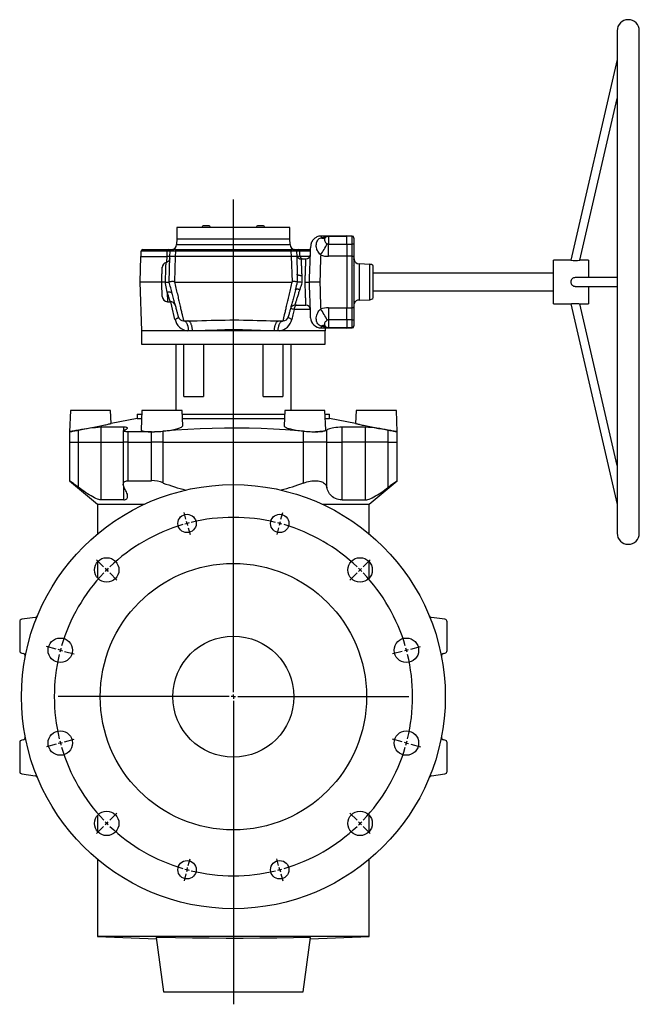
# Model space of a CAD drawing. Extents: x -1031 to 581, y -260 to 1718.
# Tile 3 of 3: x -128 to 581, y 592 to 1718. Entities that reach past the tile are written whole.
import ezdxf

# ---------------------------------------------------------------- set-up
doc = ezdxf.new("R2010")
doc.units = 0
doc.layers.get('0').update_dxf_attribs({"linetype": 'CONTINUOUS'})
doc.layers.add('FORMAT', color=7, linetype='CONTINUOUS')

# ---------------------------------------------------------------- blocks, each defined once
blk = doc.blocks.new('SW_CENTERMARKSYMBOL_0')
at = {"layer": 'FORMAT', "color": 0}
for p, q in [((53.1, -193), (53.1, 370.5)), ((-1.3, 4.8), (-3.4, 12.6)), ((107.4, 4.8), (109.5, 12.6)), ((0, 0), (-0.6, 2.4)), ((0, 0), (0.6, -2.4)), ((106.1, 0), (105.5, -2.4)), ((106.1, 0), (106.8, 2.4)), ((1.3, -4.8), (3.4, -12.6)), ((104.8, -4.8), (102.8, -12.6)), ((-95.4, -49.5), (-103.6, -41.4)), ((201.6, -49.5), (209.7, -41.4)), ((-91.9, -53.1), (-93.7, -51.3)), ((-91.9, -53.1), (-90.1, -54.8)), ((198, -53.1), (196.2, -54.8)), ((198, -53.1), (199.8, -51.3)), ((-88.4, -56.6), (-80.2, -64.7)), ((194.5, -56.6), (186.3, -64.7)), ((-149.8, -143.7), (-160.9, -140.7)), ((-145, -145), (-147.4, -144.3)), ((-145, -145), (-142.5, -145.6)), ((-140.1, -146.3), (-129, -149.2)), ((246.2, -146.3), (235.1, -149.2)), ((251.1, -145), (248.7, -145.6)), ((251.1, -145), (253.5, -144.3)), ((255.9, -143.7), (267, -140.7)), ((48.1, -198), (-147.5, -198)), ((53.1, -198), (50.6, -198)), ((53.1, -198), (53.1, -195.5)), ((53.1, -198), (53.1, -200.5)), ((53.1, -198), (55.6, -198)), ((58.1, -198), (253.6, -198)), ((53.1, -203), (53.1, -549.9)), ((-140.1, -249.8), (-129, -246.8)), ((246.2, -249.8), (235.1, -246.8)), ((-149.8, -252.4), (-160.9, -255.3)), ((-145, -251.1), (-147.4, -251.7)), ((-145, -251.1), (-142.5, -250.4)), ((251.1, -251.1), (248.7, -250.4)), ((251.1, -251.1), (253.5, -251.7)), ((255.9, -252.4), (267, -255.3)), ((-88.4, -339.4), (-80.2, -331.3)), ((194.5, -339.4), (186.3, -331.3)), ((-95.4, -346.5), (-103.6, -354.6)), ((-91.9, -343), (-93.7, -344.7)), ((-91.9, -343), (-90.1, -341.2)), ((198, -343), (196.2, -341.2)), ((198, -343), (199.8, -344.7)), ((201.6, -346.5), (209.7, -354.6)), ((0, -396), (0.6, -393.6)), ((1.3, -391.2), (3.4, -383.5)), ((104.8, -391.2), (102.8, -383.5)), ((106.1, -396), (105.5, -393.6)), ((-1.3, -400.9), (-3.4, -408.6)), ((0, -396), (-0.6, -398.4)), ((106.1, -396), (106.8, -398.4)), ((107.4, -400.9), (109.5, -408.6))]:
    blk.add_line(p, q, dxfattribs=at)
for start, end in [(104.3013, 105), (76.3975, 103.6025), (75, 75.6987), (106.3975, 133.6025), (105, 105.6987), (74.3013, 75), (46.3975, 73.6025), (135, 135.6987), (134.3013, 135), (45, 45.6987), (44.3013, 45), (136.3975, 163.6025), (16.3975, 43.6025), (165, 165.6987), (164.3013, 165), (15, 15.6987), (14.3013, 15), (166.3975, 193.6025), (346.3975, 13.6025), (194.3013, 195), (195, 195.6987), (196.3975, 223.6025), (316.3975, 343.6025), (344.3013, 345), (345, 345.6987), (224.3013, 225), (225, 225.6987), (226.3975, 253.6025), (286.3975, 313.6025), (314.3013, 315), (315, 315.6987), (254.3013, 255), (255, 255.6987), (256.3975, 283.6025), (284.3013, 285), (285, 285.6987)]:
    blk.add_arc((53.1, -198), 205, start, end, dxfattribs=at)

msp = doc.modelspace()

# ---------------------------------------------------------------- linework, layer by layer
at = {"color": 7, "linetype": 'CONTINUOUS'}
for p, q in [((555.8, 1705.7), (555.8, 1131.1)), ((581.2, 1131.1), (581.2, 1705.7)), ((555.8, 1672.9), (502.9, 1443.4)), ((513.1, 1443.4), (555.8, 1628.4)), ((52, 1480.9), (52, 1467.9)), ((181.5, 1480.9), (52, 1480.9)), ((88.1, 1482.7), (83.1, 1482.7)), ((150.3, 1482.7), (145.3, 1482.7)), ((181.5, 1467.9), (181.5, 1480.9)), ((52, 1467.9), (51.7, 1461.2)), ((52, 1467.9), (116.7, 1467.9)), ((116.7, 1467.9), (181.5, 1467.9)), ((181.7, 1461.2), (181.5, 1467.9)), ((246.7, 1470.9), (217.1, 1470.9)), ((246.7, 1470.4), (225.7, 1470.4)), ((252.8, 1471), (246.7, 1471.2)), ((246.7, 1471.2), (246.7, 1470.7)), ((252.8, 1470.5), (246.7, 1470.7)), ((246.7, 1461.7), (246.7, 1470.7)), ((254.7, 1469), (254.7, 1468.5)), ((254.7, 1468.5), (254.7, 1461.7)), ((11, 1453.5), (10.7, 1447.4)), ((13, 1455.4), (42.5, 1455.4)), ((42.5, 1455.4), (46.5, 1455.4)), ((44.2, 1447.4), (44.5, 1453.5)), ((46.5, 1455.4), (50.5, 1455.4)), ((50.5, 1455.4), (183, 1455.4)), ((183, 1455.4), (187, 1455.4)), ((187, 1455.4), (190.9, 1455.4)), ((189, 1453.5), (189.2, 1447.4)), ((190.9, 1455.4), (205, 1455.4)), ((246.7, 1461.7), (246.7, 1448)), ((254.7, 1461.7), (254.7, 1458.3)), ((254.7, 1461.7), (254.7, 1461.4)), ((254.7, 1458.3), (254.7, 1446.8)), ((10.5, 1447.4), (9.5, 1418.4)), ((10.5, 1447.4), (40.8, 1447.4)), ((44.2, 1447.4), (40.8, 1447.4)), ((43.2, 1418.4), (44.2, 1447.4)), ((44.2, 1447.4), (44.2, 1447.4)), ((50.2, 1447.4), (44.2, 1447.4)), ((183.2, 1447.4), (50.2, 1447.4)), ((189.2, 1447.4), (183.2, 1447.4)), ((189.2, 1447.4), (189.2, 1447.4)), ((189.2, 1447.4), (189.9, 1427.2)), ((189.8, 1447.4), (189.3, 1447.4)), ((193, 1447.4), (189.8, 1447.4)), ((204.1, 1447.4), (193, 1447.4)), ((194.1, 1444.9), (199.8, 1444.9)), ((246.7, 1448), (246.7, 1388.9)), ((254.7, 1446.8), (254.7, 1390.1)), ((502.9, 1443.4), (483, 1443.4)), ((483, 1393.4), (483, 1443.4)), ((523, 1443.4), (513.1, 1443.4)), ((523, 1443.4), (523, 1423.4)), ((272.9, 1438.6), (260.5, 1439.1)), ((276.7, 1399.8), (276.7, 1437.1)), ((483, 1428.4), (276.7, 1428.4)), ((555.8, 1423.4), (507.9, 1423.4)), ((9.5, 1418.4), (11.5, 1362.4)), ((34.7, 1418.4), (9.5, 1418.4)), ((38.9, 1418.4), (34.7, 1418.4)), ((49.4, 1418.4), (184, 1418.4)), ((198.7, 1418.4), (203.7, 1418.4)), ((215.7, 1418.4), (203.7, 1418.4)), ((276.7, 1408.4), (483, 1408.4)), ((507.9, 1413.4), (555.8, 1413.4)), ((523, 1413.4), (523, 1393.4)), ((260.5, 1397.8), (272.9, 1398.2)), ((41.3, 1395.9), (44.6, 1395.9)), ((187, 1391.9), (199.8, 1391.9)), ((246.7, 1375.1), (246.7, 1388.9)), ((254.9, 1393.6), (254.7, 1393.3)), ((254.7, 1390.1), (254.7, 1378.6)), ((254.9, 1393.6), (254.9, 1393.6)), ((483, 1393.4), (502.9, 1393.4)), ((502.9, 1393.4), (555.8, 1164)), ((513.1, 1393.4), (523, 1393.4)), ((555.8, 1208.5), (513.1, 1393.4)), ((246.7, 1375.1), (246.7, 1366.2)), ((254.7, 1378.6), (254.7, 1375.2)), ((254.7, 1375.4), (254.7, 1375.2)), ((254.7, 1375.2), (254.7, 1368.4)), ((59.7, 1373.9), (64.6, 1373.9)), ((168.9, 1373.9), (173.7, 1373.9)), ((217.1, 1365.9), (246.7, 1365.9)), ((222, 1362.4), (222.1, 1365.9)), ((225.7, 1366.4), (246.7, 1366.4)), ((246.7, 1366.2), (252.8, 1366.4)), ((246.7, 1366.2), (246.7, 1365.7)), ((246.7, 1365.7), (252.8, 1365.9)), ((254.7, 1368.4), (254.7, 1367.9)), ((64, 1362.4), (11.5, 1362.4)), ((11.7, 1362.4), (11.7, 1347.4)), ((65.6, 1362.4), (64, 1362.4)), ((69.9, 1362.4), (65.6, 1362.4)), ((75.8, 1362.4), (69.9, 1362.4)), ((157.6, 1362.4), (75.8, 1362.4)), ((163.5, 1362.4), (157.6, 1362.4)), ((167.9, 1362.4), (163.5, 1362.4)), ((169.4, 1362.4), (167.9, 1362.4)), ((222, 1362.4), (169.4, 1362.4)), ((221.7, 1347.4), (221.7, 1362.4)), ((11.7, 1347.4), (221.7, 1347.4)), ((50.7, 1347.4), (50.7, 1271.6)), ((60.2, 1287.4), (60.2, 1347.4)), ((82.7, 1347.4), (82.7, 1287.4)), ((150.7, 1287.4), (150.7, 1347.4)), ((173.3, 1347.4), (173.3, 1287.4)), ((182.7, 1271.6), (182.7, 1347.4)), ((60.2, 1287.4), (82.7, 1287.4)), ((150.7, 1287.4), (173.3, 1287.4)), ((-69.8, 1271.6), (-70.8, 1247.1)), ((-23.8, 1271.6), (-69.8, 1271.6)), ((-23.2, 1256.5), (-23.8, 1271.6)), ((6.7, 1262.4), (-23.2, 1256.5)), ((6.7, 1267.4), (6.7, 1262.4)), ((6.7, 1267.4), (11.8, 1267.4)), ((6.7, 1262.4), (11.6, 1262.4)), ((12, 1271.6), (11.1, 1249.3)), ((58, 1271.6), (12, 1271.6)), ((58.7, 1253.9), (58, 1271.6)), ((58.1, 1267.4), (175.3, 1267.4)), ((58.3, 1262.4), (175.1, 1262.4)), ((175.5, 1271.6), (174.7, 1253.9)), ((221.5, 1271.6), (175.5, 1271.6)), ((222.4, 1249.3), (221.5, 1271.6)), ((221.6, 1267.4), (226.7, 1267.4)), ((221.8, 1262.4), (226.7, 1262.4)), ((226.7, 1262.4), (226.7, 1267.4)), ((256.6, 1256.5), (226.7, 1262.4)), ((257.2, 1271.6), (256.6, 1256.5)), ((303.2, 1271.6), (257.2, 1271.6)), ((304.2, 1247.1), (303.2, 1271.6)), ((-8.8, 1252.3), (-34.6, 1252.3)), ((268, 1252.3), (241.3, 1252.3)), ((-70.8, 1247.1), (-70.8, 1235.1)), ((-9.2, 1248.1), (-9.2, 1235.1)), ((23, 1247.1), (-3.8, 1247.1)), ((304.2, 1235.1), (304.2, 1247.1)), ((-70.8, 1235.1), (-70.8, 1191.1)), ((-9.2, 1235.1), (-9.2, 1186.9)), ((304.2, 1191.1), (304.2, 1235.1)), ((-70.8, 1191.1), (-38.8, 1164.3)), ((-3.8, 1191.1), (23, 1191.1)), ((272.2, 1164.3), (304.2, 1191.1)), ((-38.8, 1164.3), (-38.8, 1130.2)), ((-38.8, 1164.3), (15, 1164.3)), ((-8.8, 1169.3), (-34.6, 1169.3)), ((218.4, 1164.3), (272.2, 1164.3)), ((241.3, 1169.3), (268, 1169.3)), ((272.2, 1130.2), (272.2, 1164.3)), ((-38.8, 1098.3), (-38.8, 1079.9)), ((272.2, 1079.9), (272.2, 1098.3)), ((-127.8, 1029.6), (-127.8, 996.8)), ((-109.9, 1034.6), (-125.2, 1032.6)), ((358.6, 1032.6), (343.4, 1034.6)), ((361.2, 996.8), (361.2, 1029.6)), ((-125.2, 993.8), (-123.9, 993.6)), ((357.4, 993.6), (358.6, 993.8)), ((-127.8, 891.5), (-127.8, 858.7)), ((-123.9, 894.6), (-125.2, 894.5)), ((358.6, 894.5), (357.4, 894.6)), ((361.2, 858.7), (361.2, 891.5)), ((-125.2, 855.7), (-109.9, 853.7)), ((343.4, 853.7), (358.6, 855.7)), ((-38.8, 808.4), (-38.8, 790)), ((272.2, 790), (272.2, 808.4)), ((-38.8, 758.1), (-38.8, 669.6)), ((272.2, 669.6), (272.2, 758.1)), ((-38.8, 669.6), (28.7, 667.3)), ((116.7, 669.6), (-38.8, 669.6)), ((28.5, 668.7), (36.7, 606.6)), ((272.2, 669.6), (116.7, 669.6)), ((196.7, 606.6), (204.9, 668.7)), ((204.7, 667.3), (272.2, 669.6)), ((36.7, 606.6), (196.7, 606.6))]:
    msp.add_line(p, q, dxfattribs=at)
at = {"color": 8, "linetype": 'CONTINUOUS'}
for p, q in [((225.7, 1470.4), (225.7, 1461.7)), ((252.8, 1470.5), (252.8, 1471)), ((252.8, 1461.7), (252.8, 1470.5)), ((41, 1453.5), (11, 1453.5)), ((50.5, 1453.5), (50.2, 1447.4)), ((50.5, 1455.4), (50.5, 1453.5)), ((183, 1453.5), (50.5, 1453.5)), ((51.7, 1461.2), (116.7, 1461.2)), ((116.7, 1461.2), (181.7, 1461.2)), ((183, 1455.4), (183, 1453.5)), ((183.2, 1447.4), (183, 1453.5)), ((204.9, 1453.5), (192.4, 1453.5)), ((225.7, 1447.9), (225.7, 1461.7)), ((225.7, 1461.7), (246.7, 1461.7)), ((40.6, 1441), (40.8, 1447.4)), ((50.2, 1447.4), (49.2, 1418.5)), ((184.2, 1418.5), (183.2, 1447.4)), ((246.7, 1447.9), (225.7, 1447.9)), ((252.8, 1389), (252.8, 1447.9)), ((260.5, 1439.1), (260.5, 1397.8)), ((272.9, 1418.4), (272.9, 1438.6)), ((272.9, 1398.2), (272.9, 1418.4)), ((204.8, 1387.1), (186.3, 1387.1)), ((225.7, 1389), (246.7, 1389)), ((225.7, 1389), (225.7, 1375.2)), ((246.7, 1375.2), (225.7, 1375.2)), ((225.7, 1375.2), (225.7, 1366.4)), ((252.8, 1366.4), (252.8, 1375.2)), ((252.8, 1365.9), (252.8, 1366.4)), ((-34.6, 1235.1), (-34.6, 1252.3)), ((-8.8, 1248.7), (-8.8, 1252.3)), ((241.3, 1235.1), (241.3, 1252.3)), ((268, 1235.1), (268, 1252.3)), ((-60.4, 1235.1), (-60.4, 1248.9)), ((-3.8, 1235.1), (-3.8, 1247.1)), ((23, 1235.1), (23, 1247.1)), ((36.5, 1235.1), (36.5, 1247.8)), ((197, 1235.1), (197, 1247.8)), ((223.7, 1235.1), (223.7, 1248.9)), ((293.8, 1235.1), (293.8, 1248.9)), ((-70.8, 1235.1), (-60.4, 1235.1)), ((-60.4, 1183.5), (-60.4, 1235.1)), ((-60.4, 1235.1), (-34.6, 1235.1)), ((-34.6, 1169.3), (-34.6, 1235.1)), ((-34.6, 1235.1), (-9.2, 1235.1)), ((-3.8, 1235.1), (-9.2, 1235.1)), ((-3.8, 1235.1), (23, 1235.1)), ((-3.8, 1191.1), (-3.8, 1235.1)), ((23, 1191.1), (23, 1235.1)), ((36.5, 1235.1), (23, 1235.1)), ((36.5, 1188.5), (36.5, 1235.1)), ((36.5, 1235.1), (197, 1235.1)), ((197, 1188.5), (197, 1235.1)), ((223.7, 1235.1), (197, 1235.1)), ((223.7, 1183.5), (223.7, 1235.1)), ((223.7, 1235.1), (241.3, 1235.1)), ((241.3, 1169.3), (241.3, 1235.1)), ((268, 1235.1), (241.3, 1235.1)), ((268, 1169.3), (268, 1235.1)), ((293.8, 1235.1), (268, 1235.1)), ((293.8, 1183.5), (293.8, 1235.1)), ((293.8, 1235.1), (304.2, 1235.1)), ((-8.8, 1169.3), (-8.8, 1184.5))]:
    msp.add_line(p, q, dxfattribs=at)
at = {"color": 7, "linetype": 'CONTINUOUS', "flags": 128}
for points in [[(217.1, 1470.9), (215.8, 1470.9), (214.5, 1470.7), (213.3, 1470.3), (212.3, 1469.9), (211.4, 1469.5), (210.6, 1469), (209.8, 1468.4), (209.1, 1467.9), (208.6, 1467.3), (208.1, 1466.8), (207.6, 1466.2), (207.2, 1465.7), (206.9, 1465.3), (206.7, 1464.8), (206.3, 1464.1), (206, 1463.5), (205.9, 1463.2), (205.8, 1462.8), (205.7, 1462.5), (205.6, 1462.2), (205.5, 1461.9), (205.5, 1461.6), (205.4, 1461.3), (205.4, 1461.1), (205.4, 1460.9), (205.3, 1460.8), (205.3, 1460.8), (205.3, 1460.7), (205.3, 1460.7), (205.3, 1460.7), (205.3, 1460.6), (205.3, 1460.6), (205.3, 1460.6), (205.3, 1460.6), (205.3, 1460.6), (205.3, 1460.6)], [(221.8, 1469), (221.6, 1468.8), (221.3, 1468.6), (221.2, 1468.5), (221.1, 1468.5), (221, 1468.4), (220.9, 1468.4), (220.9, 1468.4), (220.8, 1468.3), (220.7, 1468.3), (220.7, 1468.3), (220.7, 1468.3)], [(203.7, 1418.4), (203.8, 1420.1), (203.8, 1421.8), (203.9, 1423.5), (203.9, 1425.1), (204, 1426.8), (204.1, 1428.4), (204.1, 1430.1), (204.2, 1431.7), (204.2, 1433.3), (204.3, 1434.8), (204.3, 1436.3), (204.4, 1437.8), (204.4, 1439.3), (204.5, 1440.8), (204.5, 1442.1), (204.6, 1443.5), (204.6, 1444.8), (204.7, 1446.1), (204.7, 1447.3), (204.8, 1448.5), (204.8, 1449.6), (204.8, 1450.7), (204.9, 1451.7), (204.9, 1452.6), (204.9, 1453.5), (205, 1454.4), (205, 1455.2), (205, 1455.9), (205, 1456.5), (205.1, 1457.1), (205.1, 1457.6)], [(205.3, 1460.7), (205.3, 1460.7), (205.3, 1460.7), (205.2, 1460.5), (205.2, 1460.3), (205.2, 1459.9), (205.2, 1459.3), (205.1, 1458.6), (205.1, 1457.6)], [(44.1, 1445.3), (44.1, 1445.3), (44.1, 1445.3), (44.1, 1445.1), (44, 1445), (43.9, 1444.8), (43.9, 1444.7), (43.9, 1444.5), (43.8, 1444.4), (43.8, 1444.3), (43.8, 1444.3), (43.7, 1444.2), (43.6, 1443.9), (43.4, 1443.5), (43.2, 1443.1), (43, 1443), (42.9, 1442.8), (42.8, 1442.6), (42.6, 1442.3), (42.5, 1442.2), (42.4, 1442.1), (42.2, 1441.9), (42.1, 1441.8), (41.9, 1441.6), (41.7, 1441.5), (41.3, 1441.3), (40.9, 1441.1), (40.3, 1440.9), (39.7, 1440.7), (39.7, 1440.7)], [(254.7, 1437.7), (254.8, 1438.4), (254.9, 1439.1), (255, 1439.8), (255.1, 1440.5), (255.1, 1441.3), (255, 1442.2), (254.8, 1443.4), (254.7, 1444.1), (254.7, 1444.8)], [(34.7, 1418.4), (34.8, 1419.5), (34.8, 1420.6), (34.8, 1421.6), (34.9, 1422.7), (34.9, 1423.7), (34.9, 1424.7), (35, 1425.7), (35, 1426.6), (35, 1427.5), (35.1, 1428.4), (35.1, 1429.3), (35.1, 1430.1), (35.1, 1430.8), (35.2, 1431.5), (35.2, 1432.1), (35.2, 1432.7), (35.2, 1433.3), (35.2, 1433.7), (35.3, 1434.1), (35.3, 1434.5), (35.3, 1434.7), (35.3, 1434.9), (35.3, 1435.1), (35.3, 1435.1), (35.3, 1435.2)], [(35.3, 1401.7), (35.3, 1401.7), (35.3, 1401.8), (35.3, 1401.9), (35.3, 1402.2), (35.3, 1402.4), (35.3, 1402.8), (35.2, 1403.2), (35.2, 1403.6), (35.2, 1404.2), (35.2, 1404.7), (35.2, 1405.4), (35.1, 1406.1), (35.1, 1406.8), (35.1, 1407.6), (35.1, 1408.5), (35, 1409.3), (35, 1410.3), (35, 1411.2), (34.9, 1412.2), (34.9, 1413.2), (34.9, 1414.2), (34.8, 1415.3), (34.8, 1416.3), (34.8, 1417.4), (34.7, 1418.4)], [(39, 1418.4), (39.2, 1418.2), (39.5, 1418.1), (39.8, 1418.1), (40.6, 1418.2), (41.4, 1418.2), (42, 1418.3), (42.5, 1418.4), (42.9, 1418.4), (43.1, 1418.4), (43.2, 1418.4)], [(49.2, 1418.5), (48.8, 1418.7), (48.3, 1418.8), (47.9, 1418.9), (47.4, 1418.9), (47, 1418.9), (45.9, 1418.8), (45, 1418.7), (44.2, 1418.6), (43.7, 1418.5), (43.3, 1418.5), (43.2, 1418.4)], [(53.9, 1378.4), (53.9, 1378.4), (53.9, 1378.5), (53.9, 1378.7), (53.8, 1378.9), (53.7, 1379.3), (53.6, 1379.6), (53.5, 1380.1), (53.4, 1380.6), (53.2, 1381.2), (53, 1381.8), (52.8, 1382.5), (52.6, 1383.3), (52.4, 1384.1), (52.2, 1385), (51.9, 1385.9), (51.7, 1386.9), (51.4, 1388), (51.1, 1389.1), (50.8, 1390.2), (50.5, 1391.4), (50.1, 1392.7), (49.8, 1394), (49.4, 1395.3), (49.1, 1396.7), (48.7, 1398.1), (48.3, 1399.5), (47.9, 1401), (47.5, 1402.5), (47.1, 1404), (46.7, 1405.6), (46.2, 1407.1), (45.8, 1408.7), (45.4, 1410.3), (45, 1411.9), (44.5, 1413.6), (44.1, 1415.2), (43.7, 1416.8), (43.2, 1418.4)], [(49.2, 1418.5), (49.3, 1418.5), (49.4, 1418.4)], [(187.8, 1409.5), (187.4, 1407.9), (187, 1406.3), (186.6, 1404.8), (186.2, 1403.3), (185.8, 1401.8), (185.4, 1400.3), (185, 1398.9), (184.6, 1397.5), (184.2, 1396.1), (183.9, 1394.8), (183.5, 1393.5), (183.2, 1392.2), (182.9, 1391), (182.6, 1389.9), (182.3, 1388.7), (182, 1387.7), (181.7, 1386.7), (181.4, 1385.7), (181.2, 1384.8), (181, 1383.9), (180.7, 1383.1), (180.5, 1382.4), (180.4, 1381.7), (180.2, 1381.1), (180.1, 1380.5), (179.9, 1380), (179.8, 1379.6), (179.7, 1379.2), (179.6, 1378.9), (179.6, 1378.7), (179.5, 1378.5), (179.5, 1378.4), (179.5, 1378.4)], [(184, 1418.4), (184.1, 1418.5), (184.2, 1418.5)], [(190.2, 1418.5), (190, 1418.5), (189.6, 1418.6), (189, 1418.6), (188.2, 1418.7), (187.3, 1418.8), (186.3, 1418.9), (185.8, 1418.9), (185.3, 1418.9), (184.7, 1418.8), (184.2, 1418.5)], [(190.2, 1418.5), (190.2, 1418.5), (190.2, 1418.5)], [(205.1, 1377.5), (205.1, 1377.5), (205.1, 1377.6), (205.1, 1377.7), (205.1, 1377.9), (205.1, 1378.1), (205.1, 1378.4), (205.1, 1378.8), (205.1, 1379.3), (205.1, 1379.8), (205, 1380.4), (205, 1381), (205, 1381.7), (205, 1382.5), (204.9, 1383.4), (204.9, 1384.3), (204.9, 1385.2), (204.8, 1386.2), (204.8, 1387.3), (204.8, 1388.4), (204.7, 1389.6), (204.7, 1390.8), (204.6, 1392.1), (204.6, 1393.4), (204.5, 1394.7), (204.5, 1396.1), (204.4, 1397.6), (204.4, 1399), (204.3, 1400.5), (204.3, 1402.1), (204.2, 1403.6), (204.2, 1405.2), (204.1, 1406.8), (204.1, 1408.4), (204, 1410.1), (203.9, 1411.7), (203.9, 1413.4), (203.8, 1415.1), (203.8, 1416.8), (203.7, 1418.4)], [(255, 1393.9), (255.3, 1394.5), (255.5, 1395.1), (255.4, 1395.6), (255.2, 1396.2), (254.9, 1396.9), (254.8, 1397.3), (254.7, 1397.7)], [(502.9, 1393.4), (502.9, 1393.4), (503, 1393.5), (503.2, 1393.5), (503.6, 1393.6), (504, 1393.7), (504.6, 1393.7), (505.3, 1393.8), (506.1, 1393.9), (506.8, 1393.9), (507.7, 1393.9), (508.5, 1393.9), (509.4, 1393.9), (510.2, 1393.8), (510.9, 1393.8), (511.6, 1393.7), (512.2, 1393.6), (512.7, 1393.5), (513, 1393.5), (513.1, 1393.5), (513.1, 1393.4)], [(220.7, 1368.6), (220.7, 1368.6), (220.7, 1368.6), (220.8, 1368.6), (220.9, 1368.5), (220.9, 1368.5), (221, 1368.4), (221.1, 1368.4), (221.2, 1368.4), (221.3, 1368.3), (221.6, 1368.1), (221.8, 1367.9)], [(-70.8, 1247.1), (-70.7, 1247.2), (-70.6, 1247.2), (-70.4, 1247.2), (-70.2, 1247.3), (-69.6, 1247.3), (-69, 1247.5), (-68.1, 1247.6), (-67.1, 1247.8), (-66, 1248), (-64.8, 1248.2), (-63.4, 1248.4), (-61.9, 1248.7), (-60.3, 1249), (-58.7, 1249.3), (-56.9, 1249.6), (-55, 1250), (-53.1, 1250.3), (-51.2, 1250.7), (-49.2, 1251.1), (-47.1, 1251.5), (-45.1, 1251.9), (-43.1, 1252.3), (-41.1, 1252.7), (-39.1, 1253.1), (-37.3, 1253.5), (-35.4, 1253.8), (-33.7, 1254.2), (-32, 1254.6), (-30.5, 1254.9), (-29.1, 1255.2), (-27.8, 1255.5), (-26.6, 1255.8), (-25.7, 1256), (-24.9, 1256.2), (-24.2, 1256.3), (-23.7, 1256.4), (-23.3, 1256.5), (-23.2, 1256.5)], [(-7.1, 1249.5), (-6.1, 1249.9), (-5.3, 1250.3), (-4.7, 1250.7), (-4.4, 1251.1), (-4.3, 1251.4), (-4.5, 1251.7), (-5, 1251.9), (-5.7, 1252.1), (-6.6, 1252.2), (-7.6, 1252.3), (-8.8, 1252.3)], [(23, 1247.1), (24.2, 1247.2), (25.4, 1247.2), (26.6, 1247.2), (27.9, 1247.3), (29.8, 1247.3), (31.8, 1247.5), (33.7, 1247.6), (35.7, 1247.8), (37.7, 1248), (39.6, 1248.2), (41.6, 1248.4), (43.5, 1248.7), (45.3, 1249), (47, 1249.3), (48.7, 1249.6), (50.3, 1250), (51.7, 1250.3), (53.1, 1250.7), (54.3, 1251.1), (55.4, 1251.5), (56.4, 1251.9), (57.2, 1252.3), (57.8, 1252.7), (58.3, 1253.1), (58.6, 1253.5), (58.7, 1253.8), (58.7, 1253.9)], [(197, 1247.8), (186.8, 1248.6), (176.5, 1249.3), (162.6, 1250.2), (148.6, 1250.8), (134.6, 1251.2), (120.7, 1251.4), (106.7, 1251.3), (92.6, 1251), (78.6, 1250.5), (64.5, 1249.8), (50.5, 1248.9), (36.5, 1247.8)], [(174.8, 1253.9), (174.8, 1253.8), (174.9, 1253.4), (175.2, 1253), (175.7, 1252.6), (176.3, 1252.2), (177.1, 1251.8), (178.1, 1251.4), (179.2, 1251), (180.5, 1250.7), (181.9, 1250.3), (183.4, 1249.9), (185, 1249.6), (186.8, 1249.2), (188.6, 1248.9), (190.5, 1248.6), (192.4, 1248.4), (194.4, 1248.1), (196.4, 1247.9), (198.5, 1247.7), (200.5, 1247.5), (202.5, 1247.4), (204.4, 1247.3), (206.4, 1247.2), (208.2, 1247.2), (210.5, 1247.1)], [(241.3, 1252.3), (238.6, 1252.2), (236.1, 1252.1), (233.8, 1252), (231.7, 1251.7), (229.8, 1251.4), (228.1, 1251), (226.7, 1250.6), (225.4, 1250.1), (224.4, 1249.6), (223.7, 1248.9)], [(256.6, 1256.5), (256.7, 1256.5), (256.9, 1256.5), (257.3, 1256.4), (257.9, 1256.2), (258.6, 1256.1), (259.4, 1255.9), (260.5, 1255.7), (261.6, 1255.4), (262.9, 1255.1), (264.2, 1254.8), (265.7, 1254.5), (267.4, 1254.2), (269.1, 1253.8), (270.8, 1253.4), (272.7, 1253), (274.7, 1252.6), (276.7, 1252.2), (278.6, 1251.8), (280.7, 1251.4), (282.8, 1251), (284.8, 1250.7), (286.7, 1250.3), (288.7, 1249.9), (290.6, 1249.6), (292.4, 1249.2), (294.1, 1248.9), (295.8, 1248.6), (297.3, 1248.4), (298.6, 1248.1), (299.8, 1247.9), (301, 1247.7), (301.9, 1247.5), (302.7, 1247.4), (303.3, 1247.3), (303.8, 1247.2), (304.1, 1247.2), (304.2, 1247.1)], [(-60.4, 1248.9), (-62.1, 1248.6), (-63.7, 1248.4), (-65.1, 1248.1), (-66.5, 1247.9), (-67.6, 1247.7), (-68.6, 1247.5), (-69.4, 1247.4), (-70, 1247.3), (-70.4, 1247.2), (-70.6, 1247.2), (-70.7, 1247.2), (-70.8, 1247.1)], [(-3.8, 1247.1), (-5.1, 1247.2), (-6.1, 1247.2), (-7.1, 1247.3), (-7.8, 1247.4), (-8.5, 1247.6), (-8.9, 1247.7), (-9.1, 1247.9), (-9.2, 1248.2), (-9.1, 1248.4), (-8.8, 1248.7), (-8.3, 1249), (-7.6, 1249.3), (-7.1, 1249.5)], [(11.1, 1249.3), (11.1, 1249.2), (11.1, 1248.9), (11.4, 1248.6), (11.9, 1248.4), (12.5, 1248.1), (13.2, 1247.9), (14.2, 1247.7), (15.3, 1247.5), (16.5, 1247.4), (17.8, 1247.3), (19.3, 1247.2), (20.9, 1247.2), (23, 1247.1)], [(210.5, 1247.1), (212, 1247.2), (213.5, 1247.2), (214.8, 1247.3), (216.2, 1247.3), (217.5, 1247.5), (218.6, 1247.6), (219.6, 1247.8), (220.5, 1248), (221.2, 1248.2), (221.7, 1248.4), (222.1, 1248.7), (222.3, 1249), (222.4, 1249.3)], [(223.7, 1248.9), (223.3, 1248.6), (222.7, 1248.4), (222, 1248.1), (221, 1247.9), (219.9, 1247.7), (218.6, 1247.5), (217.2, 1247.4), (215.6, 1247.3), (214.4, 1247.2), (213.1, 1247.2), (211.8, 1247.2), (210.5, 1247.1)], [(304.2, 1247.1), (304.1, 1247.2), (303.8, 1247.2), (303.3, 1247.3), (302.6, 1247.4), (301.7, 1247.6), (300.7, 1247.7), (299.6, 1247.9), (298.2, 1248.2), (296.7, 1248.4), (295.3, 1248.7), (293.8, 1248.9)], [(-60.4, 1183.5), (-62, 1184.7), (-63.5, 1185.8), (-64.9, 1186.9), (-66.2, 1187.8), (-67.4, 1188.7), (-68.4, 1189.4), (-69.3, 1190.1), (-70, 1190.6), (-70.3, 1190.8), (-70.6, 1191), (-70.7, 1191.1), (-70.8, 1191.1)], [(-34.6, 1169.3), (-35.9, 1169.4), (-37.3, 1169.7), (-38.8, 1170.1), (-40.5, 1170.8), (-42.3, 1171.6), (-44.2, 1172.6), (-46.1, 1173.7), (-48.1, 1174.9), (-50.1, 1176.2), (-52.3, 1177.7), (-54.5, 1179.2), (-56.8, 1180.8), (-58.6, 1182.1), (-60.4, 1183.5)], [(-7.1, 1181.1), (-7.8, 1182.3), (-8.4, 1183.5), (-8.8, 1184.6), (-9.1, 1185.7), (-9.2, 1186.8), (-9.1, 1187.8), (-8.9, 1188.7), (-8.5, 1189.3), (-8, 1189.9), (-7.3, 1190.4), (-6.5, 1190.7), (-5.5, 1191), (-4.4, 1191.1), (-3.8, 1191.1)], [(197, 1188.5), (198.8, 1189.2), (200.7, 1189.7), (202.6, 1190.2), (204.4, 1190.6), (206.5, 1190.9), (208.5, 1191.1), (210.5, 1191.1), (212.1, 1191.1), (213.7, 1190.9), (215.2, 1190.7), (216.6, 1190.3), (217.8, 1189.9), (219, 1189.4), (220, 1188.8), (220.9, 1188.1), (221.7, 1187.3), (222.4, 1186.4), (223, 1185.5), (223.4, 1184.5), (223.7, 1183.5)], [(241.3, 1169.3), (239.1, 1169.4), (237.1, 1169.7), (235.3, 1170.1), (233.5, 1170.8), (231.8, 1171.6), (230.3, 1172.6), (229, 1173.7), (227.9, 1174.9), (226.8, 1176.2), (225.9, 1177.7), (225.1, 1179.2), (224.5, 1180.8), (224.1, 1182.1), (223.7, 1183.5)], [(268, 1169.3), (269.3, 1169.4), (270.7, 1169.7), (272.2, 1170.1), (273.9, 1170.8), (275.7, 1171.6), (277.6, 1172.6), (279.5, 1173.7), (281.5, 1174.9), (283.6, 1176.2), (285.7, 1177.7), (288, 1179.2), (290.2, 1180.8), (292, 1182.1), (293.8, 1183.5)], [(304.2, 1191.1), (304.1, 1191.1), (303.9, 1190.9), (303.6, 1190.7), (303.1, 1190.3), (302.5, 1189.9), (301.8, 1189.4), (301, 1188.8), (300, 1188.1), (298.9, 1187.3), (297.8, 1186.5), (296.5, 1185.5), (295.2, 1184.5), (293.8, 1183.5)], [(-8.8, 1169.3), (-7.7, 1169.4), (-6.7, 1169.6), (-6, 1170), (-5.3, 1170.5), (-4.9, 1171.1), (-4.5, 1171.9), (-4.4, 1172.7), (-4.3, 1173.6), (-4.4, 1174.6), (-4.6, 1175.7), (-5, 1177), (-5.6, 1178.3), (-6.3, 1179.7), (-7.1, 1181.1)], [(204.9, 668.7), (185.6, 668.3), (166.4, 668), (147.1, 667.7), (127.8, 667.6), (108.5, 667.5), (89.2, 667.7), (69.9, 667.9), (50.5, 668.3), (28.5, 668.7)]]:
    msp.add_lwpolyline(points, dxfattribs=at)
at = {"color": 8, "linetype": 'CONTINUOUS', "flags": 128}
for points in [[(216.6, 1449.3), (215.6, 1450.3), (214.7, 1451.4), (214, 1452.4), (213.3, 1453.5), (212.8, 1454.5), (212.4, 1455.5), (212.1, 1456.5), (211.8, 1457.9), (211.6, 1459.2), (211.6, 1460.5), (211.7, 1461.8), (211.9, 1463.1), (212.3, 1464.3), (212.8, 1465.4), (213.5, 1466.5), (214.2, 1467.3), (215, 1468), (216, 1468.6), (217.1, 1469)], [(217.1, 1470.9), (217.1, 1470.9), (217.1, 1470.9), (217.1, 1470.7), (217.1, 1470.5), (217.1, 1470.3), (217.1, 1469.9), (217.1, 1469.5), (217.1, 1469)], [(221.9, 1469), (221.6, 1468.8), (221.2, 1468.2), (221, 1467.6), (220.9, 1466.9), (221, 1466.1), (221.2, 1465.3), (221.6, 1464.5), (222.2, 1463.7), (223, 1463), (224, 1462.3)], [(40.8, 1447.4), (41, 1450.8), (41, 1453.5)], [(192.4, 1453.5), (192.5, 1450.1), (192.6, 1447.4)], [(246.7, 1461.7), (250.1, 1461.7), (252.8, 1461.7)], [(252.8, 1447.9), (252.8, 1449.7), (252.8, 1451.5), (252.8, 1453.4), (252.8, 1455.3), (252.8, 1457.4), (252.8, 1459.6), (252.8, 1461.7)], [(194.1, 1444.9), (194.1, 1444.9), (194.1, 1444.8), (194.1, 1444.6), (194.1, 1444.4), (194.2, 1444.1), (194.2, 1443.7), (194.2, 1443.3), (194.2, 1442.7), (194.2, 1442.2), (194.3, 1441.5), (194.3, 1440.8), (194.3, 1440.1), (194.4, 1439.3), (194.4, 1438.4), (194.4, 1437.5), (194.5, 1436.5), (194.5, 1435.5), (194.6, 1434.4), (194.6, 1433.3), (194.6, 1432.2), (194.7, 1431), (194.7, 1429.8), (194.8, 1428.5), (194.9, 1427.3), (194.9, 1426)], [(198.7, 1418.4), (198.8, 1419.8), (198.8, 1421.2), (198.9, 1422.6), (198.9, 1424), (199, 1425.3), (199.1, 1426.6), (199.1, 1427.9), (199.2, 1429.2), (199.2, 1430.5), (199.3, 1431.7), (199.3, 1432.9), (199.4, 1434), (199.4, 1435.1), (199.4, 1436.2), (199.5, 1437.2), (199.5, 1438.1), (199.6, 1439), (199.6, 1439.9), (199.6, 1440.7), (199.7, 1441.4), (199.7, 1442.1), (199.7, 1442.7), (199.7, 1443.2), (199.8, 1443.6), (199.8, 1444), (199.8, 1444.4), (199.8, 1444.6), (199.8, 1444.8), (199.8, 1444.9), (199.8, 1444.9)], [(216.6, 1449.3), (216.5, 1447.7), (216.5, 1446.1), (216.4, 1444.4), (216.4, 1442.7), (216.3, 1441), (216.3, 1439.2), (216.2, 1437.4), (216.2, 1435.6), (216.1, 1433.7), (216.1, 1431.9), (216, 1430), (216, 1428.1), (215.9, 1426.2), (215.9, 1424.3), (215.8, 1422.3), (215.8, 1420.4), (215.7, 1418.4)], [(252.8, 1447.9), (249.4, 1448), (246.7, 1448)], [(252.8, 1447.9), (253.2, 1447.9), (253.5, 1447.8), (253.9, 1447.7), (254.2, 1447.6), (254.4, 1447.4), (254.6, 1447.2), (254.7, 1447), (254.7, 1446.8)], [(39, 1418.4), (39, 1420.7), (39.1, 1423), (39.2, 1425.2), (39.3, 1427.4), (39.3, 1429.4), (39.4, 1431.4), (39.5, 1433.2), (39.5, 1434.8), (39.6, 1436.3), (39.6, 1437.6), (39.7, 1438.7), (39.7, 1439.5), (39.7, 1440.2), (39.7, 1440.6), (39.7, 1440.7), (39.7, 1440.7)], [(190.2, 1418.5), (190.1, 1420.9), (190, 1423.4), (190, 1425.3), (189.9, 1427.2)], [(189.9, 1427.2), (189.9, 1427.1), (190.1, 1426.9), (190.2, 1426.7), (190.5, 1426.6), (190.8, 1426.5), (191.2, 1426.3), (191.6, 1426.2), (192.1, 1426.1), (192.6, 1426.1), (193.1, 1426), (193.7, 1426), (194.3, 1426), (194.9, 1426)], [(194.9, 1426), (195, 1423.8), (195.1, 1421.6), (195.1, 1419.8), (195.2, 1418)], [(41, 1406.6), (40.6, 1408.6), (40.3, 1410.8), (39.9, 1413), (39.5, 1414.8), (39.2, 1416.6), (38.9, 1418.4)], [(49.4, 1418.4), (49.8, 1416.7), (50.2, 1415), (50.6, 1413.2), (51, 1411.5), (51.4, 1409.8), (51.8, 1408.1), (52.2, 1406.4), (52.6, 1404.7), (53, 1403), (53.4, 1401.4), (53.7, 1399.8), (54.1, 1398.2), (54.5, 1396.7), (54.8, 1395.2), (55.2, 1393.7), (55.5, 1392.3), (55.8, 1390.9), (56.1, 1389.5), (56.4, 1388.2), (56.7, 1387), (57, 1385.8), (57.3, 1384.6), (57.5, 1383.5), (57.8, 1382.4), (58, 1381.4), (58.2, 1380.5), (58.4, 1379.6), (58.6, 1378.8), (58.8, 1378), (59, 1377.3), (59.1, 1376.7), (59.2, 1376.1), (59.4, 1375.6), (59.5, 1375.2), (59.5, 1374.8), (59.6, 1374.5), (59.7, 1374.3), (59.7, 1374.1), (59.7, 1374), (59.7, 1373.9)], [(173.7, 1373.9), (173.7, 1374), (173.7, 1374.1), (173.8, 1374.3), (173.8, 1374.5), (173.9, 1374.8), (174, 1375.2), (174.1, 1375.6), (174.2, 1376.1), (174.3, 1376.7), (174.5, 1377.3), (174.6, 1378), (174.8, 1378.8), (175, 1379.6), (175.2, 1380.5), (175.4, 1381.4), (175.7, 1382.4), (175.9, 1383.5), (176.2, 1384.6), (176.4, 1385.8), (176.7, 1387), (177, 1388.2), (177.3, 1389.5), (177.6, 1390.9), (177.9, 1392.3), (178.3, 1393.7), (178.6, 1395.2), (179, 1396.7), (179.3, 1398.2), (179.7, 1399.8), (180.1, 1401.4), (180.4, 1403), (180.8, 1404.7), (181.2, 1406.4), (181.6, 1408.1), (182, 1409.8), (182.4, 1411.5), (182.8, 1413.2), (183.2, 1415), (183.6, 1416.7), (184, 1418.4)], [(192.6, 1409.8), (192.2, 1408.5), (191.8, 1407.3), (191.4, 1406), (191.1, 1404.8), (190.7, 1403.7), (190.3, 1402.6), (190, 1401.5), (189.7, 1400.5), (189.4, 1399.5), (189.1, 1398.6), (188.8, 1397.7), (188.5, 1396.9), (188.3, 1396.1), (188, 1395.4), (187.8, 1394.8), (187.7, 1394.2), (187.5, 1393.7), (187.4, 1393.2), (187.2, 1392.8), (187.1, 1392.5), (187.1, 1392.3), (187, 1392.1), (187, 1392), (187, 1391.9)], [(187.8, 1409.5), (188.5, 1411.9), (189.1, 1414.5), (189.7, 1416.5), (190.2, 1418.5)], [(192.6, 1409.8), (192, 1409.9), (191.4, 1410), (190.9, 1410.1), (190.3, 1410.2), (189.8, 1410.2), (189.4, 1410.2), (188.9, 1410.1), (188.6, 1410), (188.3, 1409.9), (188.1, 1409.8), (187.9, 1409.6), (187.8, 1409.5)], [(195.2, 1418), (194.5, 1415.7), (193.8, 1413.3), (193.2, 1411.6), (192.6, 1409.8)], [(199.8, 1391.9), (199.8, 1392), (199.8, 1392.1), (199.8, 1392.3), (199.8, 1392.5), (199.8, 1392.8), (199.8, 1393.2), (199.7, 1393.7), (199.7, 1394.2), (199.7, 1394.8), (199.7, 1395.5), (199.6, 1396.2), (199.6, 1397), (199.6, 1397.9), (199.5, 1398.8), (199.5, 1399.7), (199.4, 1400.7), (199.4, 1401.8), (199.4, 1402.9), (199.3, 1404), (199.3, 1405.2), (199.2, 1406.4), (199.2, 1407.7), (199.1, 1408.9), (199.1, 1410.3), (199, 1411.6), (198.9, 1412.9), (198.9, 1414.3), (198.8, 1415.7), (198.8, 1417.1), (198.7, 1418.4)], [(215.7, 1418.4), (215.8, 1416.5), (215.8, 1414.6), (215.9, 1412.6), (215.9, 1410.7), (216, 1408.8), (216, 1406.9), (216.1, 1405), (216.1, 1403.1), (216.2, 1401.3), (216.2, 1399.5), (216.3, 1397.7), (216.3, 1395.9), (216.4, 1394.2), (216.4, 1392.5), (216.5, 1390.8), (216.5, 1389.2), (216.6, 1387.6)], [(46.8, 1405), (46.7, 1405.3), (46.5, 1405.6), (46.2, 1405.9), (45.9, 1406.1), (45.5, 1406.3), (45.1, 1406.5), (44.6, 1406.6), (44.1, 1406.7), (43.5, 1406.8), (42.9, 1406.8), (42.3, 1406.8), (41.7, 1406.7), (41, 1406.6)], [(44.6, 1395.9), (44.6, 1395.9), (44.6, 1396), (44.6, 1396.1), (44.5, 1396.3), (44.4, 1396.6), (44.3, 1396.9), (44.2, 1397.3), (44, 1397.8), (43.8, 1398.3), (43.6, 1398.9), (43.4, 1399.5), (43.2, 1400.2), (42.9, 1401), (42.6, 1401.8), (42.4, 1402.7), (42, 1403.6), (41.7, 1404.6), (41.4, 1405.6), (41, 1406.6)], [(41, 1406.6), (41, 1405.5), (41.1, 1404.5), (41.1, 1403.6), (41.1, 1402.6), (41.1, 1401.7), (41.2, 1400.9), (41.2, 1400.2), (41.2, 1399.4), (41.2, 1398.8), (41.2, 1398.2), (41.2, 1397.7), (41.3, 1397.2), (41.3, 1396.8), (41.3, 1396.5), (41.3, 1396.3), (41.3, 1396.1), (41.3, 1396), (41.3, 1395.9), (41.3, 1395.9)], [(49.9, 1375.7), (46.3, 1390.6), (45, 1395.9)], [(186.3, 1387.1), (185.2, 1387.3), (184.3, 1387.5), (183.5, 1387.7), (182.9, 1387.8), (182.5, 1388), (182.2, 1388.1), (182.1, 1388.2)], [(186.3, 1387.1), (184.7, 1380.7), (183.5, 1375.7)], [(189.5, 1391.9), (189.2, 1391.9), (188.8, 1391.8), (188.4, 1391.6), (188.1, 1391.4), (187.7, 1391.1), (187.4, 1390.7), (187.1, 1390.3), (186.9, 1389.9), (186.7, 1389.4), (186.5, 1388.8), (186.4, 1388.3), (186.3, 1387.7), (186.3, 1387.1)], [(217.1, 1367.9), (215.9, 1368.4), (214.9, 1369), (214, 1369.8), (213.3, 1370.6), (212.7, 1371.6), (212.3, 1372.5), (211.9, 1373.7), (211.7, 1375), (211.6, 1376.3), (211.6, 1377.6), (211.8, 1378.9), (212.1, 1380.3), (212.5, 1381.7), (213.2, 1383.1), (213.8, 1384.2), (214.6, 1385.3), (215.5, 1386.5), (216.6, 1387.6)], [(246.7, 1388.9), (250.1, 1388.9), (252.8, 1389)], [(252.8, 1389), (253.2, 1389), (253.5, 1389.1), (253.9, 1389.2), (254.2, 1389.3), (254.4, 1389.5), (254.6, 1389.7), (254.7, 1389.9), (254.7, 1390.1)], [(252.8, 1375.2), (252.8, 1377.2), (252.8, 1379.2), (252.8, 1381.2), (252.8, 1383.2), (252.8, 1385.2), (252.8, 1387.1), (252.8, 1389)], [(49.9, 1375.7), (50.6, 1376), (51.3, 1376.3), (51.8, 1376.6), (52.4, 1376.9), (52.8, 1377.1), (53.2, 1377.4), (53.5, 1377.6), (53.7, 1377.8), (53.9, 1378), (53.9, 1378.2), (53.9, 1378.4)], [(64.6, 1373.9), (69.8, 1374), (75.1, 1374.1), (80.5, 1374.2), (85.9, 1374.4), (91.4, 1374.6), (97, 1374.7), (102.2, 1374.9), (107.4, 1374.9), (112.6, 1375), (117.9, 1375), (123.1, 1375), (128.4, 1374.9), (133.6, 1374.8), (138.8, 1374.7), (144, 1374.5), (149.1, 1374.4), (154.1, 1374.2), (159.1, 1374.1), (164, 1374), (168.9, 1373.9)], [(183.5, 1375.7), (182.8, 1376), (182.2, 1376.3), (181.6, 1376.6), (181.1, 1376.9), (180.6, 1377.1), (180.2, 1377.4), (179.9, 1377.6), (179.7, 1377.8), (179.6, 1378), (179.5, 1378.2), (179.5, 1378.4)], [(224, 1374.6), (223.1, 1374), (222.4, 1373.4), (221.8, 1372.7), (221.4, 1372), (221.1, 1371.3), (221, 1370.7), (220.9, 1370), (221, 1369.3), (221.2, 1368.7), (221.6, 1368.1), (221.9, 1367.9)], [(252.8, 1375.2), (249.4, 1375.2), (246.7, 1375.1)], [(65.6, 1362.4), (65.5, 1363.4), (65.5, 1364.3), (65.4, 1365.2), (65.2, 1366), (65.1, 1366.9), (64.9, 1367.7), (64.6, 1368.5), (64.4, 1369.2), (64.1, 1369.9), (63.8, 1370.6), (63.4, 1371.2), (63.1, 1371.8), (62.7, 1372.3), (62.3, 1372.7), (61.9, 1373.1), (61.5, 1373.4), (61.1, 1373.6), (60.6, 1373.8), (60.2, 1373.9), (59.7, 1373.9)], [(69.9, 1362.4), (69.9, 1363.4), (69.8, 1364.3), (69.7, 1365.2), (69.6, 1366), (69.4, 1366.9), (69.3, 1367.7), (69, 1368.5), (68.8, 1369.2), (68.5, 1369.9), (68.3, 1370.6), (68, 1371.2), (67.6, 1371.8), (67.3, 1372.3), (66.9, 1372.7), (66.6, 1373.1), (66.2, 1373.4), (65.8, 1373.6), (65.4, 1373.8), (65, 1373.9), (64.6, 1373.9)], [(157.6, 1362.4), (152.7, 1362.6), (147.7, 1362.8), (142.7, 1363), (137.6, 1363.2), (132.4, 1363.4), (127.2, 1363.6), (122, 1363.7), (116.9, 1363.7), (111.7, 1363.7), (107.1, 1363.6), (102.6, 1363.5), (98, 1363.3), (93.4, 1363.1), (88.9, 1362.9), (84.5, 1362.8), (80.1, 1362.6), (75.8, 1362.4)], [(163.5, 1362.4), (163.6, 1363.4), (163.6, 1364.3), (163.7, 1365.2), (163.8, 1366), (164, 1366.9), (164.2, 1367.7), (164.4, 1368.5), (164.6, 1369.2), (164.9, 1369.9), (165.2, 1370.6), (165.5, 1371.2), (165.8, 1371.8), (166.1, 1372.3), (166.5, 1372.7), (166.9, 1373.1), (167.3, 1373.4), (167.6, 1373.6), (168, 1373.8), (168.4, 1373.9), (168.9, 1373.9)], [(167.9, 1362.4), (167.9, 1363.4), (168, 1364.3), (168.1, 1365.2), (168.2, 1366), (168.4, 1366.9), (168.6, 1367.7), (168.8, 1368.5), (169.1, 1369.2), (169.3, 1369.9), (169.6, 1370.6), (170, 1371.2), (170.3, 1371.8), (170.7, 1372.3), (171.1, 1372.7), (171.5, 1373.1), (171.9, 1373.4), (172.4, 1373.6), (172.8, 1373.8), (173.2, 1373.9), (173.7, 1373.9)], [(217.1, 1367.9), (217.1, 1367.4), (217.1, 1367), (217.1, 1366.6), (217.1, 1366.4), (217.1, 1366.2), (217.1, 1366), (217.1, 1366), (217.1, 1365.9)]]:
    msp.add_lwpolyline(points, dxfattribs=at)
at = {"color": 7, "linetype": 'CONTINUOUS'}
for centre, radius in [((116.7, 944.1), 242.5), ((63.7, 1142.2), 10.5), ((169.8, 1142.2), 10.5), ((-28.2, 1089.1), 14), ((116.7, 944.1), 152.4), ((261.7, 1089.1), 14), ((-81.3, 997.2), 14), ((116.7, 944.1), 69.2), ((314.7, 997.2), 14), ((-81.3, 891.1), 14), ((314.7, 891.1), 14), ((-28.2, 799.2), 14), ((261.7, 799.2), 14), ((63.7, 746.1), 10.5), ((169.8, 746.1), 10.5)]:
    msp.add_circle(centre, radius, dxfattribs=at)
for centre, radius, start, end in [((568.5, 1705.7), 12.7, 0, 180), ((83.1, 1480), 2.76, 90, 159.6095), ((88.1, 1480), 2.76, 20.3905, 90), ((145.3, 1480), 2.76, 90, 159.6095), ((150.3, 1480), 2.76, 20.3905, 90), ((225.7, 1464.4), 6, 90, 130.058), ((252.7, 1469), 2, 0, 88), ((252.7, 1468.5), 2, 0, 88), ((13, 1453.4), 2, 90, 178), ((46.5, 1453.4), 2, 90, 178), ((45.7, 1461.4), 6, 271.8282, 358), ((187.7, 1461.4), 6, 182, 264.6253), ((187, 1453.4), 2, 2, 90), ((194.1, 1449.9), 5, 210, 270), ((199.8, 1449.9), 5, 270, 358), ((258.7, 1444.8), 3.94, 180.8915, 189.9346), ((260.7, 1445.1), 6, 188.7108, 268), ((508, 1469.5), 26.6, 258.8729, 281.0948), ((41.3, 1434.9), 5.99, 105.0616, 178.0359), ((272.7, 1432.7), 6, 48.1897, 88), ((507.8, 1418.5), 4.95, 89.249, 180.4147), ((38.8, 1418.3), 0.146, 25.9877, 75.9954), ((182.7, 1311.4), 107.3, 83.343, 86.0244), ((507.8, 1418.4), 4.94, 179.4669, 270.8986), ((41.3, 1401.9), 6, 182.0001, 269.9998), ((260.7, 1391.8), 6, 92, 155.6338), ((272.7, 1404.2), 6, 272, 311.8103), ((44.6, 1389.9), 6.02, 19.9325, 90.0534), ((187, 1386.9), 5, 90, 165), ((199.8, 1386.9), 5, 2, 90), ((260.8, 1391.1), 6.33, 154.459, 157.0334), ((59.7, 1379.9), 6, 195, 270), ((173.7, 1379.9), 6, 270, 345), ((217.1, 1377.9), 12, 181.9132, 269.9995), ((225.7, 1372.4), 6, 229.9578, 270), ((252.7, 1368.4), 2, 272, 0), ((252.7, 1367.9), 2, 272, 0), ((-24.8, 1075.1), 177.4, 93.1615, 101.5632), ((258, 1073.5), 179.1, 78.4758, 86.7995), ((22.4, 1408), 160.8, 270.2063, 275.0225), ((211, 1407.7), 160.6, 264.974, 269.7972), ((22.1, 1150.8), 40.4, 69.2171, 88.8166), ((135.4, 1457.8), 286.9, 249.8251, 255.2085), ((98, 1458), 287, 284.793, 290.1734), ((568.5, 1131.1), 12.7, 180, 0), ((-110.3, 1037.6), 3, 277.5, 337.632), ((343.7, 1037.6), 3, 202.368, 262.5), ((-124.8, 1029.6), 3, 97.5, 180), ((358.2, 1029.6), 3, 0, 82.5), ((-124.8, 996.8), 3, 180, 262.5), ((-124.3, 990.7), 3, 349.0769, 82.5), ((357.8, 990.7), 3, 97.5, 190.9231), ((358.2, 996.8), 3, 277.5, 0), ((-124.8, 891.5), 3, 97.5, 180), ((-124.3, 897.6), 3, 277.5, 10.9231), ((357.8, 897.6), 3, 169.0769, 262.5), ((358.2, 891.5), 3, 0, 82.5), ((-124.8, 858.7), 3, 180, 262.5), ((358.2, 858.7), 3, 277.5, 0), ((-110.3, 850.7), 3, 22.368, 82.5), ((343.7, 850.7), 3, 97.5, 157.632)]:
    msp.add_arc(centre, radius, start, end, dxfattribs=at)
at = {"color": 8, "linetype": 'CONTINUOUS'}
for centre, radius, start, end in [((224.3, 1395.7), 73.6, 91.5553, 95.6094), ((220.1, 1474.7), 6.38, 242.3134, 277.2392), ((42.8, 1453.7), 1.77, 100.6115, 186.3194), ((42.8, 1221.4), 232.1, 89.5789, 90.4211), ((47.5, 1324.6), 128.9, 88.6677, 91.3323), ((186, 1324.6), 128.9, 88.6677, 91.3323), ((190.7, 1255.5), 198.1, 89.5065, 90.4935), ((190.6, 1453.7), 1.77, 353.6806, 79.3885), ((152.7, 1494.6), 78.3, 324.6517, 335.6106), ((225.8, 1464.8), 3.11, 235.4792, 269.1697), ((253.3, 1445.8), 15.9, 84.7415, 91.6927), ((196.4, 1448.5), 3.58, 197.3067, 264.825), ((225.7, 1478.2), 30.4, 252.5224, 270.0858), ((225.7, 1358.6), 30.4, 89.9218, 107.4697), ((152.7, 1342.3), 78.3, 24.3892, 35.3483), ((66.5, 1379.2), 16.9, 191.8583, 261.6784), ((167, 1379.1), 16.8, 278.1567, 348.3067), ((225.7, 1372.1), 3.06, 90.5603, 124.7926), ((253.3, 1391.1), 15.9, 268.3035, 275.2605), ((220.1, 1362.2), 6.38, 82.7584, 117.689), ((224.2, 1441.3), 73.8, 264.4381, 268.4985)]:
    msp.add_arc(centre, radius, start, end, dxfattribs=at)

# ---------------------------------------------------------------- block references
at = {"layer": 'FORMAT'}
msp.add_blockref('SW_CENTERMARKSYMBOL_0', (63.7, 1142.2), dxfattribs=at)

doc.saveas('drawing.dxf')
